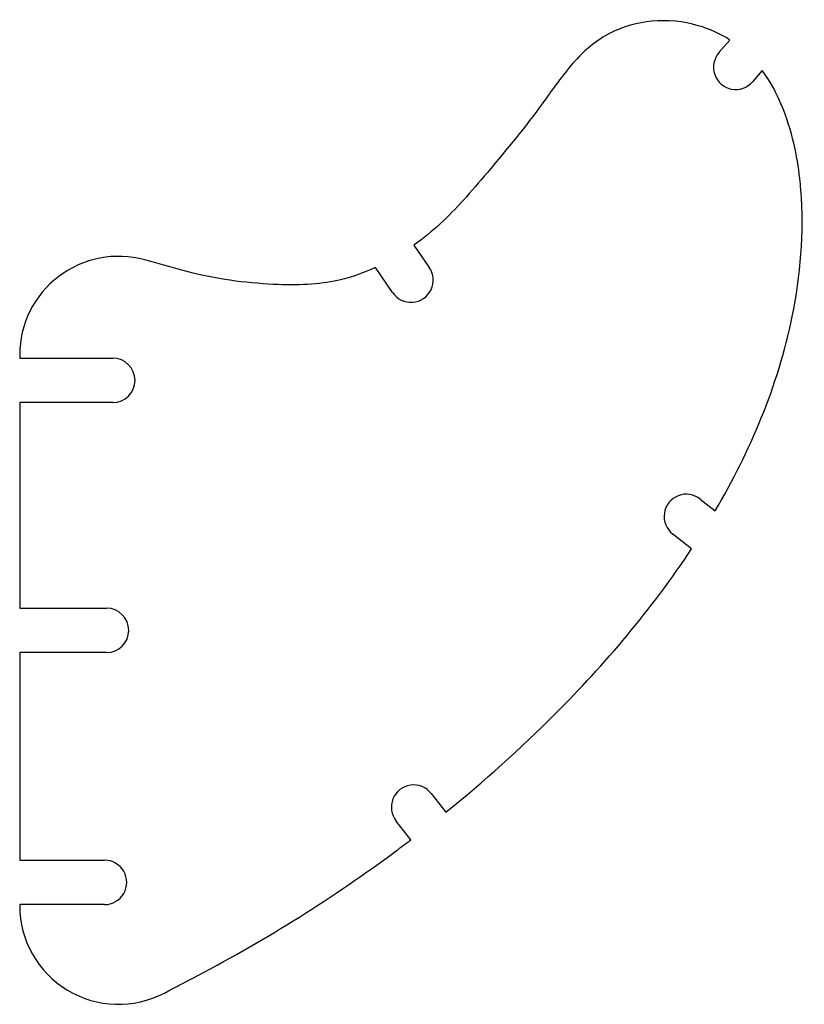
# Model space of a CAD drawing. Header units: millimetres. Extents: x 47 to 206, y -101 to 99.
import ezdxf

# ---------------------------------------------------------------- set-up
doc = ezdxf.new("R2010")
doc.units = ezdxf.units.MM
doc.layers.get('0').update_dxf_attribs({"linetype": 'CONTINUOUS'})

msp = doc.modelspace()

# ---------------------------------------------------------------- linework, layer by layer
for p, q in [((189.02, 92.08), (191.24, 94.64)), ((197.79, 88.46), (195.82, 86.19)), ((127.25, 53.08), (130.34, 48.56)), ((122.91, 43.48), (119.46, 48.53)), ((47.41, 30.8), (47.41, 30.17)), ((47.41, 30.17), (66.26, 30.17)), ((66.26, 21.17), (47.41, 21.17)), ((47.41, 21.17), (47.41, -20.5)), ((185.24, 1.61), (188.26, -0.76)), ((183.48, -8.45), (179.69, -5.47)), ((47.41, -20.5), (65, -20.5)), ((65, -29.5), (47.41, -29.5)), ((47.41, -29.5), (47.41, -71.57)), ((130.75, -58.07), (133.71, -61.85)), ((126.64, -67.41), (123.67, -63.63)), ((47.41, -71.57), (64.58, -71.56)), ((64.58, -80.56), (47.41, -80.56)), ((47.41, -80.56), (47.41, -80.77))]:
    msp.add_line(p, q)
for centre, radius, start, end in [((192.41, 89.12), 4.5, 138.7861, 319.3773), ((67.41, 30.8), 20, 74.5082, 180), ((126.65, 45.98), 4.5, -146.2143, 34.9228), ((66.26, 25.67), 4.5, -90, 90), ((182.41, -1.89), 4.5, 51.0166, 232.7088), ((65, -25), 4.5, -90, 90), ((127.18, -60.81), 4.5, 37.4378, 218.7762), ((64.58, -76.06), 4.5, -90, 90.0313), ((67.41, -80.77), 20, 180, 297.692)]:
    msp.add_arc(centre, radius, start, end)
for points, knots in [([(191.24, 94.64), (189.16, 95.98), (187.01, 96.9), (184.83, 97.54), (181.79, 98.43), (178.66, 98.76), (175.36, 98.45), (172.58, 98.18), (169.64, 97.44), (166.72, 95.89), (165.02, 94.99), (163.63, 93.96), (162.5, 92.99), (160.74, 91.48), (159.59, 90.11), (158.77, 89.13), (156.39, 86.27), (154.68, 83.72), (153.24, 81.74), (149.95, 77.18), (146.14, 72.57), (142.12, 67.81), (138.75, 63.82), (135.71, 60.32), (132.64, 57.47), (130.95, 55.9), (129.13, 54.42), (127.25, 53.08)], [-16.189931, -16.189931, -16.189931, -16.189931, -15.92641, -15.92641, -15.92641, -15.558383, -15.558383, -15.558383, -15.249089, -15.249089, -15.249089, -15.068272, -15.068272, -15.068272, -14.784399, -14.784399, -14.784399, -13.96201, -13.96201, -13.96201, -12.067837, -12.067837, -12.067837, -10.482528, -10.482528, -10.482528, -9.606625, -9.606625, -9.606625, -9.606625]), ([(188.26, -0.76), (195.26, 11.19), (200.94, 24.35), (203.85, 38.62), (205.53, 46.86), (206.29, 55.53), (205.59, 64.35), (205.53, 65.08), (205.46, 65.81), (205.38, 66.56), (204.87, 71.17), (203.86, 76.21), (201.73, 81.33), (201.68, 81.47), (201.62, 81.6), (201.56, 81.74), (200.72, 83.71), (199.6, 86.02), (197.79, 88.46)], [-24.160619, -24.160619, -24.160619, -24.160619, -20.420519, -20.420519, -20.420519, -18.26142, -18.26142, -18.26142, -18.084037, -18.084037, -18.084037, -16.988305, -16.988305, -16.988305, -16.959666, -16.959666, -16.959666, -16.547807, -16.547807, -16.547807, -16.547807]), ([(119.46, 48.53), (116.66, 47.25), (113.84, 46.31), (111.09, 45.77), (107.28, 45.02), (102.8, 44.89), (97.82, 45.18), (91.77, 45.53), (85.95, 46.42), (80.48, 47.93), (77.91, 48.65), (75.33, 49.36), (72.75, 50.08)], [-8.440271, -8.440271, -8.440271, -8.440271, -7.211767, -7.211767, -7.211767, -5.503951, -5.503951, -5.503951, -3.431872, -3.431872, -3.431872, -2.629743, -2.629743, -2.629743, -2.629743]), ([(133.71, -61.85), (141.41, -55.61), (148.81, -48.98), (155.84, -41.93), (165.92, -31.84), (175.36, -20.78), (183.48, -8.45)], [-31.838321, -31.838321, -31.838321, -31.838321, -29.02019, -29.02019, -29.02019, -24.980871, -24.980871, -24.980871, -24.980871]), ([(76.71, -98.48), (78.95, -97.3), (81.2, -96.12), (83.45, -94.94), (97.48, -87.58), (110.94, -79.1), (123.66, -69.65), (124.66, -68.91), (125.65, -68.16), (126.64, -67.41)], [-38.32487, -38.32487, -38.32487, -38.32487, -37.563481, -37.563481, -37.563481, -33.046367, -33.046367, -33.046367, -32.692298, -32.692298, -32.692298, -32.692298])]:
    msp.add_open_spline(points, degree=3, knots=knots)

doc.saveas('drawing.dxf')
